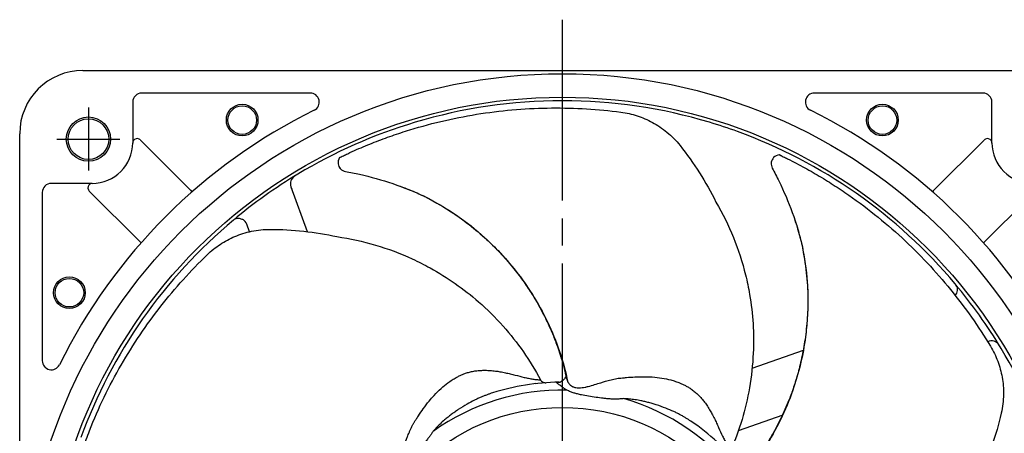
# Model space of a CAD drawing. Header units: millimetres. Extents: x 0 to 594, y 0 to 420.
# Tile 9 of 10: x 387 to 496, y 252 to 298. Entities that reach past the tile are written whole.
import ezdxf

# ---------------------------------------------------------------- set-up
doc = ezdxf.new("R2010")
doc.units = ezdxf.units.MM
doc.linetypes.add('CENTER', pattern=[27, 20, -2, 3, -2])

msp = doc.modelspace()

# ---------------------------------------------------------------- linework, layer by layer
at = {"color": 0, "linetype": 'CENTER'}
msp.add_line((447, 297.94), (447, 166.7), dxfattribs=at)
at = {"color": 7}
for p, q in [((394, 292.32), (500, 292.32)), ((419.13, 289.82), (400.5, 289.82)), ((493.5, 289.82), (474.87, 289.82)), ((399.5, 288.82), (399.5, 284.32)), ((494.5, 284.32), (494.5, 288.82)), ((387, 199.63), (387, 285.32)), ((399.5, 284.32), (399.5, 284.32)), ((405.94, 279.04), (400.35, 284.62)), ((488.06, 279.04), (493.65, 284.62)), ((494.5, 284.32), (494.5, 284.32)), ((422.42, 282.73), (422.38, 282.65)), ((471.09, 282.97), (471, 282.95)), ((395, 279.82), (390.5, 279.82)), ((395, 279.82), (395, 279.82)), ((389.5, 278.82), (389.5, 260.19)), ((400.28, 273.38), (394.7, 278.97)), ((416.99, 279.44), (417.08, 279.2)), ((416.99, 279.44), (418.77, 274.48)), ((493.72, 273.38), (499.3, 278.97)), ((412.4, 274.46), (412.1, 275.31)), ((467.99, 259.35), (473.65, 261.37)), ((447.47, 258.27), (447.61, 257.83)), ((444.07, 257.65), (443.96, 257.64)), ((471.37, 254.18), (466.46, 252.43))]:
    msp.add_line(p, q, dxfattribs=at)
at = {"color": 7, "linetype": 'CENTER'}
for p, q in [((394.6, 288.2), (394.6, 281.26)), ((391.12, 284.73), (398.07, 284.73))]:
    msp.add_line(p, q, dxfattribs=at)
at = {"color": 7}
for centre, radius in [((447, 232.32), 59.64), ((447, 232.32), 57.04), ((411.6, 286.82), 1.75), ((482.4, 286.82), 1.75), ((411.6, 286.82), 1.58), ((482.4, 286.82), 1.58), ((394.6, 284.72), 2.45), ((394.6, 284.72), 2.45), ((394.6, 284.72), 2.25), ((394.6, 284.72), 2.25), ((394.6, 284.72), 2.25), ((394.6, 284.72), 2.25), ((394.6, 284.72), 2.25), ((392.5, 267.72), 1.75), ((392.5, 267.72), 1.58), ((447, 232.32), 22.7)]:
    msp.add_circle(centre, radius, dxfattribs=at)
for centre, radius, start, end in [((394, 285.32), 7, 90, 180), ((400.5, 288.82), 1, 90, 180), ((419.13, 288.82), 1, 296.2561, 90), ((474.87, 288.82), 1, 90, 243.7439), ((493.5, 288.82), 1, 0, 90), ((447, 232.32), 56.65, 90, 106.7101), ((447, 232.32), 56.65, 73.2899, 90), ((447, 232.32), 62, 116.2561, 153.7439), ((447, 232.32), 62, 26.2561, 63.7439), ((447, 232.32), 56.65, 106.7101, 121.0597), ((447, 232.32), 56.65, 70, 73.2899), ((447, 232.32), 56.65, 55, 70), ((395, 284.32), 4.5, 270, 0), ((400, 284.27), 0.5, 45, 126.8341), ((494, 284.27), 0.5, 53.1659, 135), ((499, 284.32), 4.5, 180, 270), ((390.5, 278.82), 1, 90, 180), ((447, 232.32), 56.65, 121.0597, 129.9362), ((417.93, 279.78), 1, 121.4869, 199.7), ((395.05, 279.32), 0.5, 143.1659, 225), ((447, 232.32), 56.65, 39.9362, 55), ((447, 232.32), 56.65, 129.9362, 145), ((411.16, 274.97), 1, 19.9248, 56.9945), ((489.86, 268.06), 0.844, 312.0469, 33.783), ((447, 232.32), 56.65, 31.0597, 39.9362), ((447, 232.32), 56.65, 145, 160), ((494.46, 261.39), 1, 31.4869, 114.9734), ((447, 232.32), 56.65, 16.7101, 31.0597), ((390.5, 260.19), 1, 180, 333.7439), ((447, 232.32), 24.62, 88.8345, 125.4653), ((447, 232.32), 25.5, 90.8118, 107.5848), ((447, 232.32), 24.62, 37.4059, 74.0367), ((447, 232.32), 25.5, 39.3833, 56.1562)]:
    msp.add_arc(centre, radius, start, end, dxfattribs=at)
for points, knots in [([(422.36, 282.67), (422.37, 282.67), (422.38, 282.68), (422.4, 282.69), (422.42, 282.7), (422.47, 282.72), (422.51, 282.74), (422.62, 282.8), (422.71, 282.84), (422.95, 282.96), (423.11, 283.03), (423.6, 283.26), (423.93, 283.41), (424.58, 283.7), (424.91, 283.84), (425.56, 284.11), (425.88, 284.24), (426.86, 284.63), (427.52, 284.87), (428.83, 285.32), (429.48, 285.54), (431.44, 286.14), (432.75, 286.49), (435.38, 287.09), (436.69, 287.34), (439.31, 287.74), (440.62, 287.89), (443.22, 288.1), (444.52, 288.15), (447.1, 288.18), (448.39, 288.15), (450.94, 287.99), (452.21, 287.87), (453.47, 287.71)], [0, 0, 0, 0, 0.001953, 0.001953, 0.003906, 0.003906, 0.007812, 0.007812, 0.015625, 0.015625, 0.03125, 0.03125, 0.0625, 0.0625, 0.09375, 0.09375, 0.125, 0.125, 0.1875, 0.1875, 0.25, 0.25, 0.375, 0.375, 0.5, 0.5, 0.625, 0.625, 0.75, 0.75, 0.875, 0.875, 1, 1, 1, 1]), ([(453.47, 287.71), (454.1, 287.63), (454.69, 287.49), (455.56, 287.21), (455.85, 287.1), (456.42, 286.86), (456.69, 286.72), (457.51, 286.28), (458.04, 285.92), (458.83, 285.27), (459.08, 285.04), (459.57, 284.55), (459.8, 284.29), (460.02, 284.01)], [0, 0, 0, 0, 0.25, 0.25, 0.375, 0.375, 0.5, 0.5, 0.75, 0.75, 0.875, 0.875, 1, 1, 1, 1]), ([(454.23, 287.58), (454.23, 287.58), (454.23, 287.58), (454.23, 287.58), (454.23, 287.58)], [0, 0, 0, 0, 0.542849, 1, 1, 1, 1]), ([(399.7, 284.67), (399.67, 284.65), (399.61, 284.6), (399.54, 284.48), (399.51, 284.38), (399.5, 284.32), (399.5, 284.32)], [0, 0, 0, 0, 0.224972, 0.544494, 0.995821, 1, 1, 1, 1]), ([(399.5, 284.32), (399.5, 284.31), (399.5, 284.29), (399.5, 284.28), (399.5, 284.28)], [0, 0, 0, 0, 0.921609, 1, 1, 1, 1]), ([(494.5, 284.32), (494.5, 284.32), (494.49, 284.38), (494.46, 284.48), (494.39, 284.6), (494.33, 284.65), (494.3, 284.67)], [0, 0, 0, 0, 0.004179, 0.455506, 0.775028, 1, 1, 1, 1]), ([(494.5, 284.28), (494.5, 284.28), (494.5, 284.29), (494.5, 284.31), (494.5, 284.32)], [0, 0, 0, 0, 0.078391, 1, 1, 1, 1]), ([(422.36, 282.67), (422.23, 282.46), (422.07, 281.78), (422.6, 281.21), (423.54, 281.04), (424.06, 280.94), (427.07, 280.27), (429.47, 279.45), (431.78, 278.37)], [0.0459088, 0.0459088, 0.0459088, 0.0459088, 0.1079248, 0.2158497, 0.2158497, 0.3514475, 0.3514475, 1, 1, 1, 1]), ([(422.36, 282.67), (422.36, 282.66), (422.35, 282.66), (422.36, 282.66), (422.36, 282.66)], [0, 0, 0, 0, 0.844448, 1, 1, 1, 1]), ([(471, 282.97), (470.76, 282.95), (470.13, 282.65), (470.01, 281.88), (470.47, 281.04), (470.71, 280.56), (472.06, 277.8), (472.92, 275.42), (473.51, 272.93)], [0.0459088, 0.0459088, 0.0459088, 0.0459088, 0.1079248, 0.2158497, 0.2158497, 0.3514475, 0.3514475, 1, 1, 1, 1]), ([(470.21, 282.41), (470.19, 282.37), (470.12, 282.24), (470.09, 282.09), (470.1, 281.99), (470.1, 281.97)], [0, 0, 0, 0, 0.304411, 0.895725, 1, 1, 1, 1]), ([(471, 282.97), (471, 282.97), (470.99, 282.98), (470.99, 282.97), (470.99, 282.97)], [0, 0, 0, 0, 0.844448, 1, 1, 1, 1]), ([(471, 282.97), (471.01, 282.97), (471.02, 282.97), (471.04, 282.96), (471.06, 282.95), (471.11, 282.93), (471.15, 282.91), (471.27, 282.85), (471.35, 282.81), (471.59, 282.7), (471.75, 282.62), (472.24, 282.38), (472.56, 282.21), (473.19, 281.88), (473.5, 281.71), (474.12, 281.37), (474.43, 281.2), (475.34, 280.67), (475.94, 280.31), (477.11, 279.58), (477.69, 279.2), (479.38, 278.04), (480.47, 277.23), (482.58, 275.55), (483.59, 274.68), (485.53, 272.88), (486.47, 271.96), (488.25, 270.05), (489.11, 269.07), (490.74, 267.07), (491.51, 266.04), (492.99, 263.95), (493.68, 262.88), (494.34, 261.79)], [0, 0, 0, 0, 0.001953, 0.001953, 0.003906, 0.003906, 0.007813, 0.007813, 0.015625, 0.015625, 0.03125, 0.03125, 0.0625, 0.0625, 0.09375, 0.09375, 0.125, 0.125, 0.1875, 0.1875, 0.25, 0.25, 0.375, 0.375, 0.5, 0.5, 0.625, 0.625, 0.75, 0.75, 0.875, 0.875, 1, 1, 1, 1]), ([(422.31, 281.69), (422.33, 281.65), (422.38, 281.53), (422.48, 281.4), (422.57, 281.35), (422.59, 281.34)], [0, 0, 0, 0, 0.3044109, 0.8957253, 1, 1, 1, 1]), ([(395, 279.82), (395, 279.82), (394.94, 279.81), (394.84, 279.78), (394.73, 279.71), (394.67, 279.65), (394.65, 279.62)], [0, 0, 0, 0, 0.004179, 0.455506, 0.775028, 1, 1, 1, 1]), ([(406.08, 278.9), (406.08, 278.9), (406.07, 278.9), (406.05, 278.93), (406.01, 278.96), (405.97, 279), (405.95, 279.03), (405.94, 279.04)], [0, 0, 0, 0, 0.214137, 0.428266, 0.642598, 0.857353, 1, 1, 1, 1]), ([(429.07, 279.5), (429.4, 279.38), (430.32, 279.04), (431.22, 278.63), (431.78, 278.37)], [0, 0, 0, 0, 0.3652098, 1, 1, 1, 1]), ([(488.06, 279.04), (488.05, 279.02), (488.01, 278.99), (487.97, 278.95), (487.94, 278.92), (487.92, 278.9), (487.92, 278.9), (487.92, 278.9)], [0, 0, 0, 0, 0.215252, 0.430511, 0.645568, 0.860199, 1, 1, 1, 1]), ([(431.78, 278.37), (431.78, 278.37), (431.77, 278.37), (431.78, 278.37), (431.78, 278.37)], [0, 0, 0, 0, 0.122659, 1, 1, 1, 1]), ([(431.78, 278.37), (432.67, 277.89), (434.38, 276.96), (436.66, 275.33), (438.61, 273.67), (440.26, 272.02), (441.62, 270.43), (442.74, 268.94), (443.64, 267.59), (444.34, 266.4), (444.89, 265.38), (445.32, 264.51), (445.67, 263.74), (445.93, 263.14), (446.11, 262.68), (446.24, 262.35), (446.38, 261.97), (446.59, 261.39), (446.88, 260.49), (447.2, 259.41), (447.37, 258.63), (447.45, 258.29)], [0, 0, 0, 0, 0.115735, 0.221734, 0.318947, 0.407603, 0.487235, 0.557804, 0.619335, 0.671971, 0.715705, 0.750965, 0.782618, 0.811884, 0.825623, 0.838768, 0.852056, 0.871488, 0.908995, 0.959735, 1, 1, 1, 1]), ([(431.78, 278.37), (434.22, 277.14), (437, 275.23), (440.89, 271.44), (442.57, 269.29), (444.28, 266.58), (445.99, 263.48), (447.13, 260.12), (447.61, 257.83)], [0, 0, 0, 0, 0.2673959, 0.3342703, 0.5348935, 0.5348935, 0.6511719, 0.882662, 0.882662, 0.882662, 0.882662]), ([(463.99, 277.75), (465.47, 275.21), (466.83, 271.86), (468.04, 266.09), (468.21, 263.19), (468.05, 259.75), (467.65, 256.02), (466.59, 252.5), (465.63, 250.29)], [0, 0, 0, 0, 0.2673959, 0.3342703, 0.5348935, 0.5348935, 0.6511719, 0.8716682, 0.8716682, 0.8716682, 0.8716682]), ([(410.79, 275.88), (410.79, 275.88), (410.8, 275.89), (410.81, 275.9), (410.85, 275.92), (410.91, 275.93), (411, 275.96), (411.16, 275.97), (411.36, 275.96), (411.49, 275.9), (411.55, 275.87), (411.6, 275.85), (411.65, 275.83), (411.7, 275.81)], [0, 0, 0, 0, 0.035838, 0.374144, 0.469311, 0.539072, 0.600258, 0.710992, 0.869715, 1, 1, 1, 1.110981, 1.110981, 1.110981, 1.110981]), ([(472.71, 275.76), (472.82, 275.42), (473.13, 274.49), (473.36, 273.53), (473.52, 272.93)], [0, 0, 0, 0, 0.36521, 1, 1, 1, 1]), ([(407.73, 271.92), (408.18, 272.35), (408.66, 272.73), (409.43, 273.24), (409.69, 273.4), (410.23, 273.69), (410.51, 273.82), (411.37, 274.18), (411.98, 274.38), (412.98, 274.58), (413.31, 274.64), (414, 274.71), (414.35, 274.73), (414.7, 274.73)], [0, 0, 0, 0, 0.25, 0.25, 0.375, 0.375, 0.5, 0.5, 0.75, 0.75, 0.875, 0.875, 1, 1, 1, 1]), ([(400.28, 273.38), (400.3, 273.37), (400.33, 273.33), (400.37, 273.29), (400.4, 273.26), (400.42, 273.24), (400.42, 273.24), (400.42, 273.24)], [0, 0, 0, 0, 0.215252, 0.430511, 0.645568, 0.860199, 1, 1, 1, 1]), ([(422.08, 273.93), (424.98, 273.5), (428.45, 272.48), (433.71, 269.82), (436.09, 268.15), (438.68, 265.88), (441.34, 263.24), (443.44, 260.22), (444.57, 258.09)], [0, 0, 0, 0, 0.2673959, 0.3342703, 0.5348935, 0.5348935, 0.6511719, 0.8716682, 0.8716682, 0.8716682, 0.8716682]), ([(493.58, 273.24), (493.58, 273.24), (493.58, 273.25), (493.61, 273.27), (493.64, 273.31), (493.68, 273.35), (493.71, 273.37), (493.72, 273.38)], [0, 0, 0, 0, 0.214137, 0.428266, 0.642598, 0.857353, 1, 1, 1, 1]), ([(408.3, 272.43), (408.31, 272.43), (408.31, 272.43), (408.31, 272.43), (408.3, 272.43)], [0, 0, 0, 0, 0.542849, 1, 1, 1, 1]), ([(473.51, 272.93), (474.07, 270.26), (474.31, 266.89), (473.78, 261.49), (473.15, 258.84), (472.09, 255.81), (470.73, 252.54), (468.81, 249.55), (467.33, 247.74)], [0, 0, 0, 0, 0.2673959, 0.3342703, 0.5348935, 0.5348935, 0.6511719, 0.882662, 0.882662, 0.882662, 0.882662]), ([(473.51, 272.93), (473.69, 271.93), (474.03, 270.02), (474.18, 267.22), (474.1, 264.66), (473.83, 262.34), (473.44, 260.28), (472.98, 258.48), (472.48, 256.94), (471.99, 255.64), (471.53, 254.58), (471.12, 253.7), (470.73, 252.95), (470.42, 252.37), (470.18, 251.94), (470, 251.64), (469.8, 251.29), (469.47, 250.77), (468.95, 249.98), (468.31, 249.05), (467.8, 248.43), (467.58, 248.16)], [0, 0, 0, 0, 0.115735, 0.221734, 0.318947, 0.407603, 0.487235, 0.557804, 0.619335, 0.671971, 0.715705, 0.750965, 0.782618, 0.811884, 0.825623, 0.838768, 0.852056, 0.871488, 0.908995, 0.959735, 1, 1, 1, 1]), ([(473.52, 272.93), (473.51, 272.93), (473.5, 272.94), (473.51, 272.93), (473.51, 272.93)], [0, 0, 0, 0, 0.1226586, 1, 1, 1, 1]), ([(392.28, 244.45), (392.28, 244.45), (392.28, 244.46), (392.28, 244.49), (392.29, 244.51), (392.3, 244.57), (392.31, 244.61), (392.34, 244.74), (392.36, 244.82), (392.42, 245.09), (392.46, 245.26), (392.58, 245.79), (392.67, 246.14), (392.85, 246.82), (392.95, 247.17), (393.14, 247.84), (393.24, 248.18), (393.55, 249.19), (393.77, 249.85), (394.23, 251.16), (394.47, 251.8), (395.22, 253.71), (395.76, 254.96), (396.93, 257.38), (397.56, 258.56), (398.88, 260.86), (399.58, 261.98), (401.04, 264.14), (401.8, 265.19), (403.39, 267.23), (404.22, 268.21), (405.93, 270.11), (406.82, 271.03), (407.73, 271.92)], [0, 0, 0, 0, 0.001953, 0.001953, 0.003906, 0.003906, 0.007812, 0.007812, 0.015625, 0.015625, 0.03125, 0.03125, 0.0625, 0.0625, 0.09375, 0.09375, 0.125, 0.125, 0.1875, 0.1875, 0.25, 0.25, 0.375, 0.375, 0.5, 0.5, 0.625, 0.625, 0.75, 0.75, 0.875, 0.875, 1, 1, 1, 1]), ([(494.34, 261.79), (494.66, 261.26), (494.93, 260.7), (495.25, 259.85), (495.35, 259.55), (495.51, 258.96), (495.58, 258.66), (495.74, 257.74), (495.8, 257.11), (495.78, 256.09), (495.75, 255.74), (495.67, 255.06), (495.61, 254.72), (495.53, 254.37)], [0, 0, 0, 0, 0.25, 0.25, 0.375, 0.375, 0.5, 0.5, 0.75, 0.75, 0.875, 0.875, 1, 1, 1, 1]), ([(494.71, 261.12), (494.71, 261.12), (494.71, 261.12), (494.71, 261.12), (494.71, 261.12)], [0, 0, 0, 0, 0.542849, 1, 1, 1, 1]), ([(436.29, 258.8), (436.36, 258.82), (436.51, 258.87), (436.73, 258.93), (436.96, 258.99), (437.2, 259.04), (437.44, 259.07), (437.69, 259.1), (437.95, 259.12), (438.22, 259.13), (438.57, 259.13), (439.04, 259.11), (439.58, 259.06), (440.14, 258.97), (440.69, 258.86), (441.25, 258.74), (441.95, 258.56), (442.62, 258.38), (443.27, 258.24), (443.73, 258.15), (444.1, 258.11), (444.34, 258.09), (444.47, 258.09), (444.54, 258.09), (444.57, 258.09)], [0, 0, 0, 0, 0.025751, 0.052054, 0.078927, 0.106389, 0.134454, 0.163137, 0.19245, 0.222403, 0.253009, 0.312856, 0.379405, 0.437354, 0.506464, 0.569801, 0.633012, 0.758314, 0.821329, 0.88066, 0.940497, 0.970257, 0.986611, 1, 1, 1, 1]), ([(430.59, 253.31), (430.61, 253.35), (430.69, 253.48), (430.86, 253.74), (431.18, 254.23), (431.65, 254.91), (432.22, 255.67), (432.87, 256.43), (433.56, 257.11), (434.23, 257.67), (434.8, 258.06), (435.22, 258.31), (435.6, 258.51), (435.94, 258.66), (436.18, 258.75), (436.29, 258.8)], [0, 0, 0, 0, 0.0153042, 0.0540644, 0.10854, 0.2192052, 0.3505956, 0.4525201, 0.587606, 0.7123433, 0.7841233, 0.8527607, 0.9024168, 0.9514843, 1, 1, 1, 1]), ([(444.57, 258.09), (444.57, 258.08), (444.59, 258.05), (444.61, 258.02), (444.62, 258.01)], [0, 0, 0, 0, 0.503998, 1, 1, 1, 1]), ([(447.43, 258.57), (447.43, 258.57), (447.43, 258.58), (447.42, 258.56), (447.39, 258.43), (447.25, 258.2), (447.04, 257.97), (446.92, 257.89), (446.85, 257.85)], [0, 0, 0, 0, 0.013813, 0.043261, 0.111399, 0.424753, 0.690249, 1, 1, 1, 1]), ([(447.87, 257.5), (447.89, 257.48), (447.93, 257.44), (448, 257.39), (448.08, 257.35), (448.18, 257.3), (448.31, 257.25), (448.53, 257.2), (448.82, 257.18), (449.17, 257.2), (449.52, 257.26), (449.99, 257.36), (450.57, 257.54), (451.16, 257.73), (451.61, 257.87), (451.93, 257.96), (452.23, 258.04), (452.55, 258.12), (452.86, 258.19), (453.08, 258.22), (453.18, 258.24)], [0, 0, 0, 0, 0.016218, 0.032369, 0.04854, 0.064829, 0.094524, 0.126159, 0.183642, 0.248018, 0.30774, 0.372775, 0.500876, 0.629636, 0.705572, 0.756153, 0.815237, 0.87506, 0.941081, 1, 1, 1, 1]), ([(453.18, 258.24), (453.22, 258.24), (453.38, 258.26), (453.69, 258.29), (454.26, 258.35), (455.09, 258.41), (456.04, 258.43), (457.04, 258.4), (458, 258.29), (458.85, 258.11), (459.51, 257.91), (459.97, 257.74), (460.36, 257.56), (460.7, 257.39), (460.92, 257.26), (461.02, 257.2)], [0, 0, 0, 0, 0.015304, 0.054064, 0.10854, 0.219205, 0.350596, 0.45252, 0.587606, 0.712343, 0.784123, 0.852761, 0.902417, 0.951484, 1, 1, 1, 1]), ([(444.62, 258.01), (444.63, 257.99), (444.65, 257.96), (444.69, 257.92), (444.74, 257.88), (444.8, 257.84), (444.9, 257.79), (445.02, 257.76), (445.13, 257.75), (445.19, 257.76), (445.2, 257.76)], [0, 0, 0, 0, 0.08139, 0.164696, 0.24958, 0.364835, 0.499699, 0.749267, 0.921756, 1, 1, 1, 1]), ([(447.09, 257.2), (447.07, 257.21), (447.02, 257.26), (446.9, 257.35), (446.72, 257.47), (446.56, 257.59), (446.46, 257.67), (446.41, 257.72), (446.39, 257.75), (446.38, 257.77), (446.4, 257.79), (446.44, 257.81), (446.52, 257.81), (446.6, 257.82), (446.64, 257.82)], [0, 0, 0, 0, 0.032736, 0.127072, 0.271335, 0.422283, 0.55432, 0.619537, 0.681842, 0.742579, 0.799058, 0.869268, 0.935024, 1, 1, 1, 1]), ([(447.5, 256.94), (447.47, 256.96), (447.4, 256.99), (447.31, 257.04), (447.23, 257.09), (447.15, 257.14), (447.11, 257.18), (447.09, 257.2)], [0, 0, 0, 0, 0.213514, 0.419206, 0.618083, 0.811267, 1, 1, 1, 1]), ([(453.77, 255.99), (453.72, 255.99), (453.61, 255.97), (453.44, 255.96), (453.26, 255.95), (453.08, 255.94), (452.88, 255.94), (452.62, 255.93), (452.3, 255.95), (451.91, 255.98), (451.39, 256.04), (450.71, 256.13), (449.91, 256.25), (449.22, 256.38), (448.69, 256.5), (448.36, 256.59), (448.1, 256.68), (447.89, 256.75), (447.69, 256.84), (447.56, 256.91), (447.5, 256.94)], [0, 0, 0, 0, 0.027958, 0.056094, 0.084449, 0.113064, 0.146221, 0.176997, 0.239307, 0.295559, 0.35687, 0.477995, 0.606713, 0.727285, 0.795834, 0.856283, 0.89151, 0.924957, 0.962715, 1, 1, 1, 1]), ([(447.61, 257.83), (447.63, 257.8), (447.66, 257.76), (447.71, 257.68), (447.78, 257.59), (447.84, 257.53), (447.87, 257.5)], [0, 0, 0, 0, 0.213525, 0.401265, 0.698948, 1, 1, 1, 1]), ([(461.02, 257.2), (461.09, 257.16), (461.22, 257.08), (461.4, 256.94), (461.59, 256.8), (461.77, 256.64), (461.96, 256.47), (462.14, 256.3), (462.31, 256.11), (462.49, 255.9), (462.71, 255.63), (462.98, 255.25), (463.28, 254.79), (463.56, 254.3), (463.82, 253.8), (464.06, 253.29), (464.36, 252.63), (464.65, 251.99), (464.94, 251.4), (465.16, 250.98), (465.35, 250.67), (465.49, 250.47), (465.57, 250.36), (465.61, 250.31), (465.63, 250.29)], [0, 0, 0, 0, 0.025751, 0.052054, 0.078927, 0.106389, 0.134454, 0.163137, 0.19245, 0.222403, 0.253009, 0.312856, 0.379405, 0.437354, 0.506464, 0.569801, 0.633012, 0.758314, 0.821329, 0.88066, 0.940497, 0.970257, 0.986611, 1, 1, 1, 1]), ([(439.3, 256.63), (439.2, 256.6), (438.99, 256.53), (438.68, 256.42), (438.35, 256.29), (438.01, 256.15), (437.65, 255.99), (437.13, 255.74), (436.41, 255.36), (435.68, 254.91), (435.1, 254.51), (434.72, 254.23), (434.35, 253.94), (433.93, 253.6), (433.5, 253.2), (433.08, 252.78), (432.83, 252.5), (432.71, 252.38)], [0, 0, 0, 0, 0.040618, 0.083502, 0.128649, 0.176055, 0.225713, 0.277612, 0.394217, 0.53784, 0.59848, 0.659221, 0.714537, 0.776416, 0.86057, 0.935064, 1, 1, 1, 1]), ([(461.2, 253.5), (461.11, 253.56), (460.93, 253.68), (460.65, 253.85), (460.35, 254.03), (460.02, 254.21), (459.68, 254.39), (459.16, 254.64), (458.4, 254.96), (457.6, 255.25), (456.93, 255.46), (456.47, 255.58), (456.01, 255.69), (455.49, 255.8), (454.91, 255.89), (454.32, 255.96), (453.94, 255.98), (453.77, 255.99)], [0, 0, 0, 0, 0.040616, 0.083498, 0.128645, 0.176051, 0.22571, 0.277612, 0.394205, 0.53784, 0.598464, 0.659221, 0.714534, 0.776416, 0.860568, 0.935062, 1, 1, 1, 1]), ([(427.85, 248.7), (427.88, 248.71), (427.94, 248.71), (428.02, 248.74), (428.1, 248.77), (428.21, 248.82), (428.33, 248.89), (428.5, 249.03), (428.7, 249.24), (428.9, 249.53), (429.08, 249.84), (429.29, 250.27), (429.51, 250.83), (429.73, 251.41), (429.9, 251.85), (430.03, 252.16), (430.15, 252.44), (430.29, 252.74), (430.43, 253.04), (430.54, 253.22), (430.59, 253.31)], [0, 0, 0, 0, 0.016218, 0.032369, 0.04854, 0.064829, 0.094524, 0.126159, 0.183642, 0.248018, 0.30774, 0.372775, 0.500876, 0.629636, 0.705572, 0.756153, 0.815237, 0.87506, 0.941081, 1, 1, 1, 1]), ([(432.71, 252.38), (432.68, 252.33), (432.62, 252.23), (432.53, 252.09), (432.43, 251.95), (432.32, 251.8), (432.21, 251.64), (432.04, 251.44), (431.83, 251.19), (431.56, 250.91), (431.19, 250.54), (430.7, 250.07), (430.1, 249.51), (429.57, 249.06), (429.15, 248.72), (428.87, 248.51), (428.64, 248.37), (428.45, 248.25), (428.26, 248.15), (428.13, 248.09), (428.06, 248.06)], [0, 0, 0, 0, 0.027962, 0.056098, 0.084452, 0.113064, 0.14623, 0.176997, 0.239307, 0.295559, 0.35687, 0.477995, 0.606722, 0.727285, 0.795844, 0.856283, 0.89152, 0.924957, 0.96272, 1, 1, 1, 1])]:
    msp.add_open_spline(points, degree=3, knots=knots, dxfattribs=at)
for points in [[(460.02, 284.01), (461.55, 282.07), (462.88, 279.98), (463.99, 277.75)], [(414.7, 274.73), (417.18, 274.72), (419.64, 274.45), (422.08, 273.93)], [(446.64, 257.82), (446.71, 257.82), (446.78, 257.83), (446.85, 257.85)], [(495.53, 254.37), (494.97, 251.96), (494.16, 249.62), (493.11, 247.36)]]:
    msp.add_open_spline(points, degree=3, dxfattribs=at)
at = {"color": 7, "linetype": 'Continuous', "lineweight": 0}
msp.add_point((394.6, 284.73), dxfattribs=at)

doc.saveas('drawing.dxf')
